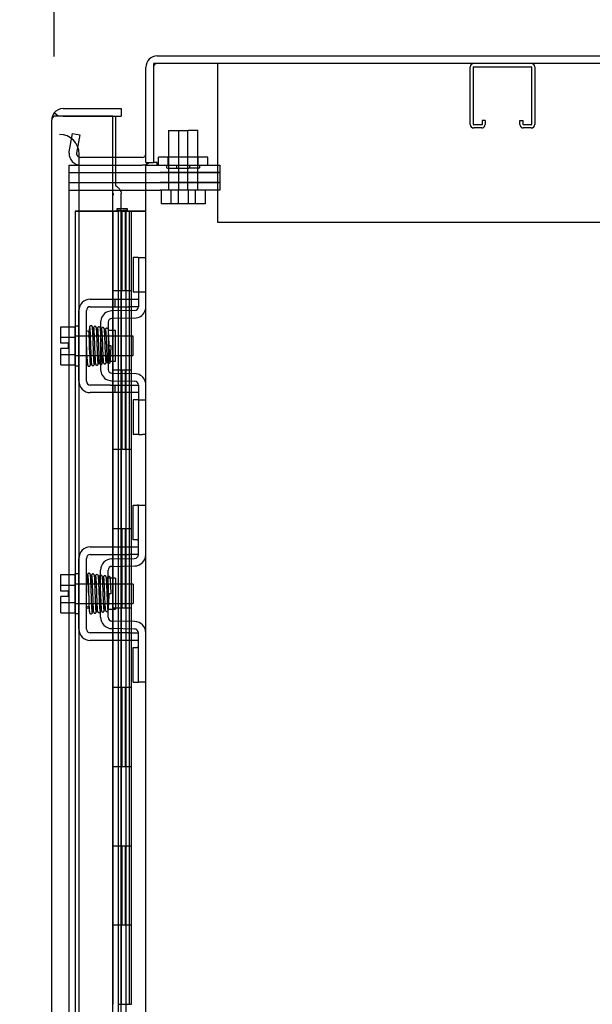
# Model space of a CAD drawing. Header units: inches. Extents: x 1 to 359, y -2 to 239.
# Tile 30 of 51: x 168 to 175, y 139 to 151. Entities that reach past the tile are written whole.
import ezdxf
from ezdxf.enums import TextEntityAlignment as Align
from ezdxf.lldxf.tags import DXFTag

# ---------------------------------------------------------------- set-up
doc = ezdxf.new("R2010")
doc.units = ezdxf.units.IN
doc.header["$MEASUREMENT"] = 0
for name, color, linetype in [('COM50677', 7, 'Continuous'), ('COM51497', 7, 'Continuous'), ('COM51498', 7, 'Continuous'), ('COM55595-1', 7, 'Continuous'), ('COM55597-1', 7, 'Continuous'), ('COM55607-1', 7, 'Continuous'), ('COM70098', 7, 'Continuous'), ('COM70112-1', 7, 'Continuous'), ('COM70217', 7, 'Continuous'), ('COM70220', 7, 'Continuous'), ('COM71181-1', 7, 'Continuous'), ('Default', 7, 'Continuous'), ('GSK86006', 7, 'Continuous'), ('NTS86070', 7, 'Continuous'), ('SCC180005', 7, 'Continuous'), ('SCC19011', 7, 'Continuous'), ('SPR20280', 7, 'Continuous'), ('WAF25367', 7, 'Continuous')]:
    doc.layers.add(name, color=color, linetype=linetype)
doc.styles.add('SEACAD_Times_New_Roman', font='times.ttf')
tags = doc.linetypes.add('HIDDEN2', pattern=[0.1875, 0.125, -0.0625]).pattern_tags.tags
tags[6:7] = [DXFTag(74, 4), DXFTag(75, 0), DXFTag(340, '0'), DXFTag(46, 0.0), DXFTag(50, 0.0), DXFTag(44, 0.0), DXFTag(45, 0.0)]
tags[4:5] = [DXFTag(74, 4), DXFTag(75, 0), DXFTag(340, '0'), DXFTag(46, 0.0), DXFTag(50, 0.0), DXFTag(44, 0.0), DXFTag(45, 0.0)]
doc.dimstyles.new('HAMMOND_(STH_-_300x200)', dxfattribs={"dimtxt": 1.5, "dimasz": 1.875, "dimexe": 0.75, "dimexo": 0.75, "dimgap": 0.375, "dimtad": 0, "dimtih": 1, "dimtoh": 1, "dimzin": 0, "dimdsep": 46, "dimtxsty": 'SEACAD_Times_New_Roman', "dimblk1": '_SE_FILLED', "dimblk2": '_SE_FILLED', "dimsah": 1, "dimcen": 0.75, "dimadec": 0, "dimazin": 0, "dimtfac": 0.8, "dimtofl": 0, "dimtmove": 0, "dimatfit": 3, "dimfxl": 0, "dimtolj": 1, "dimtzin": 0, "dimarcsym": 0})

# ---------------------------------------------------------------- blocks, each defined once
blk = doc.blocks.new('SE2')
at = {"layer": 'COM50677', "color": 7, "linetype": 'HIDDEN2'}
for p, q in [((170.312, 150.413), (170.312, 150.228)), ((170.312, 150.228), (170.312, 148.413)), ((170.312, 148.413), (181.812, 148.413))]:
    blk.add_line(p, q, dxfattribs=at)
at = {"layer": 'COM51497', "color": 7, "linetype": 'HIDDEN2'}
for p, q in [((168.704, 147.442), (168.96, 147.442)), ((168.96, 147.442), (169.02, 147.442)), ((169.02, 147.442), (169.187, 147.442)), ((169.02, 147.347), (169.02, 147.442)), ((169.187, 147.442), (169.312, 147.442)), ((169.312, 147.384), (169.312, 147.347)), ((168.561, 146.407), (168.561, 147.299)), ((168.656, 146.407), (168.656, 147.299)), ((168.704, 147.347), (168.96, 147.347)), ((168.96, 147.347), (169.02, 147.347)), ((169.02, 147.347), (169.187, 147.347)), ((169.312, 147.347), (169.187, 147.347)), ((168.96, 146.359), (168.704, 146.359)), ((168.96, 146.264), (168.704, 146.264)), ((168.96, 146.359), (169.02, 146.359)), ((169.02, 146.264), (168.96, 146.264)), ((169.02, 146.359), (169.187, 146.359)), ((169.02, 146.264), (169.02, 146.359)), ((169.187, 146.264), (169.02, 146.264)), ((169.187, 146.359), (169.312, 146.359)), ((169.312, 146.264), (169.187, 146.264)), ((169.312, 146.359), (169.312, 146.322)), ((168.704, 144.317), (169.187, 144.317)), ((169.187, 144.317), (169.312, 144.317)), ((168.561, 143.282), (168.561, 144.174)), ((168.656, 143.282), (168.656, 144.174)), ((168.704, 144.222), (169.187, 144.222)), ((169.312, 144.222), (169.187, 144.222)), ((169.187, 143.234), (168.704, 143.234)), ((169.187, 143.139), (168.704, 143.139)), ((169.187, 143.234), (169.312, 143.234)), ((169.312, 143.139), (169.187, 143.139))]:
    blk.add_line(p, q, dxfattribs=at)
for centre, radius, start, end in [((168.704, 147.299), 0.143, 90, 180), ((168.704, 147.299), 0.048, 90, 180), ((168.704, 146.407), 0.143, 180, 270), ((168.704, 146.407), 0.048, 180, 270), ((168.704, 144.174), 0.143, 90, 180), ((168.704, 144.174), 0.048, 90, 180), ((168.704, 143.282), 0.143, 180, 270), ((168.704, 143.282), 0.048, 180, 270)]:
    blk.add_arc(centre, radius, start, end, dxfattribs=at)
at = {"layer": 'COM51498', "color": 7, "linetype": 'HIDDEN2'}
for p, q in [((169.315, 147.968), (169.247, 147.968)), ((169.247, 147.968), (169.247, 147.531)), ((169.315, 147.968), (169.315, 147.531)), ((169.315, 147.968), (169.365, 147.968)), ((169.365, 147.968), (169.407, 147.968)), ((169.315, 147.531), (169.247, 147.531)), ((169.312, 147.531), (169.312, 147.384)), ((169.365, 147.531), (169.315, 147.531)), ((169.407, 147.531), (169.365, 147.531)), ((168.975, 147.293), (168.921, 147.281)), ((169.265, 147.298), (168.975, 147.293)), ((168.835, 147.15), (168.835, 146.556)), ((168.93, 147.15), (168.93, 146.556)), ((169.266, 147.203), (168.977, 147.198)), ((169.025, 147.048), (168.93, 147.048)), ((169.025, 146.658), (169.025, 147.048)), ((168.93, 146.658), (169.025, 146.658)), ((168.977, 146.508), (169.266, 146.503)), ((168.921, 146.424), (168.975, 146.413)), ((168.975, 146.413), (169.265, 146.408)), ((169.312, 146.322), (169.312, 146.174)), ((169.315, 146.174), (169.247, 146.174)), ((169.247, 146.174), (169.247, 145.737)), ((169.315, 146.174), (169.315, 145.737)), ((169.315, 146.174), (169.365, 146.174)), ((169.365, 146.174), (169.407, 146.174)), ((169.315, 145.737), (169.247, 145.737)), ((169.315, 145.737), (169.365, 145.737)), ((169.407, 145.737), (169.365, 145.737)), ((169.247, 144.406), (169.247, 144.843)), ((169.247, 144.843), (169.298, 144.843)), ((169.312, 144.843), (169.298, 144.843)), ((169.312, 144.593), (169.312, 144.843)), ((169.312, 144.843), (169.407, 144.843)), ((169.312, 144.221), (169.312, 144.593)), ((169.298, 144.406), (169.247, 144.406)), ((169.298, 144.406), (169.312, 144.406)), ((168.975, 144.168), (169.265, 144.173)), ((168.835, 143.431), (168.835, 144.025)), ((168.93, 143.431), (168.93, 144.025)), ((168.977, 144.073), (169.266, 144.078)), ((169.025, 143.923), (168.93, 143.923)), ((169.025, 143.923), (169.025, 143.533)), ((168.93, 143.533), (169.025, 143.533)), ((169.265, 143.283), (168.975, 143.288)), ((169.266, 143.378), (168.977, 143.383)), ((169.312, 142.862), (169.312, 143.235)), ((169.247, 142.612), (169.247, 143.049)), ((169.247, 143.049), (169.298, 143.049)), ((169.312, 143.049), (169.298, 143.049)), ((169.312, 142.612), (169.312, 142.862)), ((169.247, 142.612), (169.298, 142.612)), ((169.298, 142.612), (169.312, 142.612)), ((169.407, 142.612), (169.312, 142.612))]:
    blk.add_line(p, q, dxfattribs=at)
for centre, radius, start, end in [((168.978, 147.15), 0.143, 113.3335, 180), ((169.264, 147.346), 0.048, 271, 0), ((169.264, 147.346), 0.143, 271, 333.0918), ((169.264, 147.346), 0.143, 333.0918, 0), ((168.978, 147.15), 0.048, 91, 180), ((168.978, 146.556), 0.143, 180, 246.6665), ((168.978, 146.556), 0.048, 180, 269), ((169.264, 146.36), 0.143, 26.9082, 89), ((169.264, 146.36), 0.048, 0, 89), ((169.264, 146.36), 0.143, 0, 26.9082), ((168.978, 144.025), 0.143, 91, 180), ((169.264, 144.221), 0.048, 271, 0), ((169.264, 144.221), 0.143, 271, 0), ((168.978, 144.025), 0.048, 91, 180), ((168.978, 143.431), 0.143, 180, 269), ((168.978, 143.431), 0.048, 180, 269), ((169.264, 143.235), 0.048, 0, 89), ((169.264, 143.235), 0.143, 0, 89)]:
    blk.add_arc(centre, radius, start, end, dxfattribs=at)
at = {"layer": 'COM55595-1', "color": 7, "linetype": 'Continuous'}
for p, q in [((168.363, 149.845), (169.095, 149.845)), ((169.095, 149.845), (169.095, 149.75)), ((168.3, 149.75), (168.249, 149.789)), ((168.363, 149.75), (168.249, 149.75)), ((168.363, 149.75), (168.3, 149.75)), ((168.99, 149.75), (168.363, 149.75)), ((168.363, 149.75), (168.363, 149.75)), ((168.363, 149.75), (169.095, 149.75)), ((168.99, 91.353), (168.99, 149.75)), ((168.99, 149.75), (169.025, 149.75)), ((169.025, 149.75), (169.025, 149.228)), ((168.22, 91.401), (168.22, 149.702)), ((168.22, 149.702), (168.22, 149.702)), ((168.22, 149.702), (168.22, 149.702)), ((168.22, 149.702), (168.22, 149.702))]:
    blk.add_line(p, q, dxfattribs=at)
at = {"layer": 'COM55595-1', "color": 7, "linetype": 'HIDDEN2'}
for p, q in [((169.025, 149.228), (169.025, 148.875)), ((169.095, 128.614), (169.095, 148.777))]:
    blk.add_line(p, q, dxfattribs=at)
at = {"layer": 'COM55595-1', "color": 7, "linetype": 'Continuous'}
for start, end in [(90, 142.4964), (142.4964, 179.8439), (179.9238, 180)]:
    blk.add_arc((168.363, 149.702), 0.143, start, end, dxfattribs=at)
blk.add_open_spline([(168.249, 149.75), (168.24, 149.742), (168.233, 149.734), (168.225, 149.722), (168.223, 149.718), (168.221, 149.71), (168.22, 149.706), (168.22, 149.702)], degree=3, knots=[0, 0, 0, 0, 0.5, 0.5, 0.75, 0.75, 1, 1, 1, 1], dxfattribs=at)
at = {"layer": 'COM55595-1', "color": 7, "linetype": 'HIDDEN2'}
blk.add_open_spline([(169.025, 148.875), (169.039, 148.864), (169.051, 148.854), (169.071, 148.834), (169.079, 148.824), (169.09, 148.803), (169.094, 148.793), (169.095, 148.781), (169.095, 148.779), (169.095, 148.777)], degree=3, knots=[0, 0, 0, 0, 0.25, 0.25, 0.5, 0.5, 0.75, 0.75, 0.7970406, 0.7970406, 0.7970406, 0.7970406], dxfattribs=at)
at = {"layer": 'COM55597-1', "color": 7, "linetype": 'HIDDEN2'}
blk.add_arc((168.776, 148.776), 0.224, 353.8698, 0.203, dxfattribs=at)
at = {"layer": 'COM55607-1', "color": 7, "linetype": 'HIDDEN2'}
for p, q in [((168.514, 148.551), (169.029, 148.551)), ((168.514, 148.551), (168.514, 148.551)), ((168.99, 148.551), (168.514, 148.551)), ((168.514, 148.551), (168.514, 92.551)), ((169.029, 148.551), (169.054, 148.551)), ((169.046, 148.56), (169.046, 148.586)), ((169.046, 148.586), (169.096, 148.586)), ((169.096, 148.56), (169.046, 148.56)), ((169.054, 148.551), (169.054, 148.551)), ((169.109, 148.551), (169.054, 148.551)), ((169.059, 148.56), (169.059, 148.551)), ((169.059, 148.551), (169.059, 92.551)), ((169.096, 148.586), (169.121, 148.586)), ((169.096, 148.56), (169.121, 148.56)), ((169.109, 148.551), (169.15, 148.551)), ((169.109, 147.551), (169.109, 148.551)), ((169.121, 148.586), (169.171, 148.586)), ((169.171, 148.56), (169.121, 148.56)), ((169.15, 148.551), (169.345, 148.551)), ((169.15, 147.551), (169.15, 148.551)), ((169.159, 148.551), (169.159, 148.56)), ((169.159, 92.551), (169.159, 148.551)), ((169.171, 148.586), (169.171, 148.56)), ((169.226, 147.551), (169.226, 148.551)), ((169.345, 148.551), (169.407, 148.551)), ((169.345, 148.551), (169.345, 148.551)), ((169.054, 147.551), (169.109, 147.551)), ((169.098, 147.551), (169.226, 147.551)), ((169.098, 146.551), (169.098, 147.551)), ((169.195, 147.551), (169.226, 147.551)), ((169.221, 147.551), (169.221, 146.551)), ((169.226, 146.551), (169.226, 147.551)), ((169.054, 146.551), (169.109, 146.551)), ((169.098, 146.551), (169.226, 146.551)), ((169.109, 145.551), (169.109, 146.551)), ((169.15, 145.551), (169.15, 146.551)), ((169.195, 146.551), (169.226, 146.551)), ((169.226, 145.551), (169.226, 146.551)), ((169.054, 145.551), (169.109, 145.551)), ((169.098, 145.551), (169.226, 145.551)), ((169.098, 144.551), (169.098, 145.551)), ((169.195, 145.551), (169.226, 145.551)), ((169.221, 145.551), (169.221, 144.551)), ((169.226, 144.551), (169.226, 145.551)), ((169.054, 144.551), (169.109, 144.551)), ((169.098, 144.551), (169.226, 144.551)), ((169.109, 143.551), (169.109, 144.551)), ((169.15, 143.551), (169.15, 144.551)), ((169.195, 144.551), (169.226, 144.551)), ((169.226, 143.551), (169.226, 144.551)), ((169.054, 143.551), (169.109, 143.551)), ((169.098, 143.551), (169.226, 143.551)), ((169.098, 142.551), (169.098, 143.551)), ((169.195, 143.551), (169.226, 143.551)), ((169.221, 143.551), (169.221, 142.551)), ((169.226, 142.551), (169.226, 143.551)), ((169.054, 142.551), (169.109, 142.551)), ((169.098, 142.551), (169.226, 142.551)), ((169.109, 141.551), (169.109, 142.551)), ((169.15, 141.551), (169.15, 142.551)), ((169.195, 142.551), (169.226, 142.551)), ((169.226, 141.551), (169.226, 142.551)), ((169.054, 141.551), (169.109, 141.551)), ((169.098, 141.551), (169.226, 141.551)), ((169.098, 140.551), (169.098, 141.551)), ((169.195, 141.551), (169.226, 141.551)), ((169.221, 141.551), (169.221, 140.551)), ((169.226, 140.551), (169.226, 141.551)), ((169.054, 140.551), (169.109, 140.551)), ((169.098, 140.551), (169.226, 140.551)), ((169.109, 139.551), (169.109, 140.551)), ((169.15, 139.551), (169.15, 140.551)), ((169.195, 140.551), (169.226, 140.551)), ((169.226, 139.551), (169.226, 140.551)), ((169.054, 139.551), (169.109, 139.551)), ((169.098, 139.551), (169.226, 139.551)), ((169.098, 138.551), (169.098, 139.551)), ((169.195, 139.551), (169.226, 139.551)), ((169.221, 139.551), (169.221, 138.551)), ((169.226, 138.551), (169.226, 139.551)), ((169.054, 138.551), (169.109, 138.551)), ((169.098, 138.551), (169.226, 138.551))]:
    blk.add_line(p, q, dxfattribs=at)
at = {"layer": 'COM55607-1', "color": 7, "linetype": 'Continuous'}
for p, q in [((168.992, 148.551), (168.99, 148.551)), ((169.195, 148.551), (168.992, 148.551)), ((168.992, 148.551), (168.992, 147.551)), ((169.407, 148.551), (169.195, 148.551)), ((169.195, 148.551), (169.195, 147.551)), ((168.992, 147.551), (169.195, 147.551)), ((168.992, 147.551), (169.195, 147.551)), ((168.992, 147.551), (168.992, 146.551)), ((169.195, 147.551), (169.195, 146.551)), ((168.992, 146.551), (168.992, 145.551)), ((168.992, 146.551), (169.195, 146.551)), ((168.992, 146.551), (169.195, 146.551)), ((169.195, 146.551), (169.195, 145.551)), ((168.992, 145.551), (169.195, 145.551)), ((168.992, 145.551), (169.195, 145.551)), ((168.992, 145.551), (168.992, 144.551)), ((169.195, 145.551), (169.195, 144.551)), ((168.992, 144.551), (168.992, 143.551)), ((168.992, 144.551), (169.195, 144.551)), ((168.992, 144.551), (169.195, 144.551)), ((169.195, 144.551), (169.195, 143.551)), ((168.992, 143.551), (169.195, 143.551)), ((168.992, 143.551), (169.195, 143.551)), ((168.992, 143.551), (168.992, 142.551)), ((169.195, 143.551), (169.195, 142.551)), ((168.992, 142.551), (168.992, 141.551)), ((168.992, 142.551), (169.195, 142.551)), ((168.992, 142.551), (169.195, 142.551)), ((169.195, 142.551), (169.195, 141.551)), ((168.992, 141.551), (169.195, 141.551)), ((168.992, 141.551), (169.195, 141.551)), ((168.992, 141.551), (168.992, 140.551)), ((169.195, 141.551), (169.195, 140.551)), ((168.992, 140.551), (168.992, 139.551)), ((168.992, 140.551), (169.195, 140.551)), ((168.992, 140.551), (169.195, 140.551)), ((169.195, 140.551), (169.195, 139.551)), ((168.992, 139.551), (169.195, 139.551)), ((168.992, 139.551), (169.195, 139.551)), ((168.992, 139.551), (168.992, 138.551)), ((169.195, 139.551), (169.195, 138.551))]:
    blk.add_line(p, q, dxfattribs=at)
at = {"layer": 'COM70098', "color": 7, "linetype": 'HIDDEN2'}
for p, q in [((169.55, 149.133), (169.589, 149.133)), ((169.589, 149.133), (170.339, 149.133)), ((170.339, 149.133), (170.339, 149.038)), ((168.44, 149.038), (169.589, 149.038)), ((170.339, 149.038), (169.589, 149.038)), ((168.44, 148.913), (169.589, 148.913)), ((169.589, 148.913), (170.339, 148.913)), ((170.339, 148.913), (170.339, 148.818)), ((168.44, 148.818), (169.589, 148.818)), ((170.339, 148.818), (169.589, 148.818))]:
    blk.add_line(p, q, dxfattribs=at)
at = {"layer": 'COM70112-1', "color": 7, "linetype": 'Continuous'}
for p, q in [((169.55, 150.508), (182, 150.508)), ((169.407, 149.163), (169.407, 150.365)), ((169.359, 149.228), (168.99, 149.228)), ((169.407, 149.163), (169.502, 149.163))]:
    blk.add_line(p, q, dxfattribs=at)
at = {"layer": 'COM70112-1', "color": 7, "linetype": 'HIDDEN2'}
for p, q in [((168.44, 149.301), (168.48, 149.53)), ((168.48, 149.53), (168.574, 149.513)), ((168.574, 149.513), (168.533, 149.284)), ((168.438, 149.283), (168.44, 149.301)), ((168.533, 149.284), (168.533, 149.266)), ((168.99, 149.228), (168.581, 149.228))]:
    blk.add_line(p, q, dxfattribs=at)
at = {"layer": 'COM70112-1', "color": 7, "linetype": 'Continuous'}
for centre, radius, start, end in [((169.55, 150.365), 0.143, 90, 180), ((169.359, 149.276), 0.048, 270, 0), ((169.359, 149.276), 0.143, 270, 307.7949)]:
    blk.add_arc(centre, radius, start, end, dxfattribs=at)
at = {"layer": 'COM70112-1', "color": 7, "linetype": 'HIDDEN2'}
for centre, radius, start, end in [((169.55, 150.365), 0.048, 90, 180), ((168.581, 149.276), 0.143, 177.0342, 270), ((168.581, 149.276), 0.048, 191.3973, 270)]:
    blk.add_arc(centre, radius, start, end, dxfattribs=at)
at = {"layer": 'COM70217', "color": 7, "linetype": 'HIDDEN2'}
for p, q in [((173.502, 149.643), (173.502, 150.37)), ((173.542, 149.643), (173.542, 150.37)), ((173.545, 150.373), (174.272, 150.373)), ((174.275, 150.37), (174.275, 149.643)), ((174.315, 150.37), (174.315, 149.643)), ((173.647, 149.64), (173.545, 149.64)), ((173.647, 149.6), (173.545, 149.6)), ((173.65, 149.694), (173.65, 149.643)), ((173.69, 149.694), (173.65, 149.694)), ((173.69, 149.694), (173.69, 149.643)), ((174.127, 149.643), (174.127, 149.694)), ((174.127, 149.694), (174.167, 149.694)), ((174.167, 149.643), (174.167, 149.694)), ((174.272, 149.64), (174.17, 149.64)), ((174.272, 149.6), (174.17, 149.6))]:
    blk.add_line(p, q, dxfattribs=at)
for centre, radius, start, end in [((173.545, 150.37), 0.043, 90, 180), ((173.545, 150.37), 0.003, 90, 180), ((174.272, 150.37), 0.043, 0, 90), ((174.272, 150.37), 0.003, 0, 90), ((173.545, 149.643), 0.043, 180, 270), ((173.545, 149.643), 0.003, 180, 270), ((173.647, 149.643), 0.003, 270, 0), ((173.647, 149.643), 0.043, 270, 0), ((174.17, 149.643), 0.043, 180, 270), ((174.17, 149.643), 0.003, 180, 270), ((174.272, 149.643), 0.003, 270, 0), ((174.272, 149.643), 0.043, 270, 0)]:
    blk.add_arc(centre, radius, start, end, dxfattribs=at)
at = {"layer": 'COM70220', "color": 7, "linetype": 'HIDDEN2'}
for p, q in [((168.565, 149.019), (168.565, 149.269)), ((168.565, 91.872), (168.565, 149.019))]:
    blk.add_line(p, q, dxfattribs=at)
blk.add_arc((168.315, 149.269), 0.25, 0, 90, dxfattribs=at)
at = {"layer": 'COM71181-1', "color": 7, "linetype": 'Continuous'}
for p, q in [((181.952, 150.413), (169.502, 150.413)), ((169.502, 150.413), (169.502, 149.163)), ((168.99, 149.133), (169.359, 149.133)), ((169.407, 149.133), (169.359, 149.133)), ((169.407, 149.133), (169.55, 149.133)), ((169.407, 91.758), (169.407, 149.133)), ((169.55, 149.163), (169.502, 149.163)), ((169.55, 149.133), (169.55, 149.163))]:
    blk.add_line(p, q, dxfattribs=at)
at = {"layer": 'COM71181-1', "color": 7, "linetype": 'HIDDEN2'}
for p, q in [((168.44, 149.133), (168.99, 149.133)), ((168.44, 91.758), (168.44, 149.133))]:
    blk.add_line(p, q, dxfattribs=at)
at = {"layer": 'GSK86006', "color": 7, "linetype": 'HIDDEN2'}
for p, q in [((168.44, 149.038), (169.589, 149.038)), ((169.589, 149.038), (170.339, 149.038)), ((170.339, 149.038), (170.339, 148.913)), ((168.44, 148.913), (169.589, 148.913)), ((170.339, 148.913), (169.589, 148.913))]:
    blk.add_line(p, q, dxfattribs=at)
at = {"layer": 'NTS86070', "color": 7, "linetype": 'HIDDEN2'}
for p, q in [((170.065, 149.233), (169.565, 149.233)), ((169.565, 149.133), (169.565, 149.233)), ((169.69, 149.133), (169.69, 149.233)), ((170.065, 149.133), (170.065, 149.233)), ((170.19, 149.233), (170.065, 149.233)), ((170.19, 149.133), (170.19, 149.233)), ((169.668, 149.133), (169.668, 149.103)), ((169.793, 149.133), (169.793, 149.103)), ((169.961, 149.103), (169.961, 149.133)), ((170.086, 149.103), (170.086, 149.133)), ((169.678, 149.093), (169.951, 149.093)), ((170.076, 149.093), (169.951, 149.093))]:
    blk.add_line(p, q, dxfattribs=at)
for centre, start, end in [((169.678, 149.103), 180, 270), ((169.803, 149.103), 180, 270), ((169.951, 149.103), 270, 0), ((170.076, 149.103), 270, 0)]:
    blk.add_arc(centre, 0.01, start, end, dxfattribs=at)
at = {"layer": 'SCC180005', "color": 7, "linetype": 'HIDDEN2'}
for p, q in [((169.692, 149.568), (169.938, 149.568)), ((169.692, 149.568), (169.692, 148.818)), ((169.817, 149.568), (169.817, 148.818)), ((169.938, 148.818), (169.938, 149.568)), ((170.063, 149.568), (169.94, 149.568)), ((170.063, 148.818), (170.063, 149.568)), ((169.599, 148.818), (169.599, 148.644)), ((169.724, 148.818), (169.724, 148.644)), ((169.815, 148.818), (169.815, 148.644)), ((169.94, 148.818), (169.94, 148.644)), ((170.031, 148.818), (170.031, 148.644)), ((170.156, 148.818), (170.156, 148.644)), ((169.815, 148.644), (169.599, 148.644)), ((170.031, 148.644), (169.815, 148.644)), ((170.156, 148.644), (170.031, 148.644))]:
    blk.add_line(p, q, dxfattribs=at)
at = {"layer": 'SCC19011', "color": 7, "linetype": 'HIDDEN2'}
for p, q in [((168.335, 147.094), (168.516, 147.094)), ((168.335, 146.962), (168.335, 147.094)), ((168.335, 146.962), (168.516, 146.962)), ((168.335, 146.887), (168.335, 146.962)), ((168.43, 146.887), (168.335, 146.887)), ((168.43, 146.819), (168.43, 146.887)), ((169.248, 146.975), (168.516, 146.975)), ((169.248, 146.731), (169.248, 146.975)), ((168.335, 146.744), (168.335, 146.819)), ((168.43, 146.819), (168.335, 146.819)), ((168.335, 146.744), (168.516, 146.744)), ((168.335, 146.612), (168.335, 146.744)), ((168.516, 146.731), (169.248, 146.731)), ((168.335, 146.612), (168.516, 146.612)), ((168.335, 143.969), (168.516, 143.969)), ((168.335, 143.837), (168.335, 143.969)), ((168.335, 143.837), (168.516, 143.837)), ((168.335, 143.762), (168.335, 143.837)), ((168.43, 143.762), (168.335, 143.762)), ((168.43, 143.694), (168.43, 143.762)), ((169.248, 143.85), (168.516, 143.85)), ((169.248, 143.85), (169.248, 143.606)), ((168.335, 143.619), (168.335, 143.694)), ((168.43, 143.694), (168.335, 143.694)), ((168.335, 143.619), (168.516, 143.619)), ((168.335, 143.487), (168.335, 143.619)), ((168.516, 143.606), (169.248, 143.606)), ((168.335, 143.487), (168.516, 143.487))]:
    blk.add_line(p, q, dxfattribs=at)
at = {"layer": 'SPR20280', "color": 7, "linetype": 'HIDDEN2'}
for p, q in [((168.969, 146.853), (168.944, 146.853)), ((168.969, 143.728), (168.934, 143.728))]:
    blk.add_line(p, q, dxfattribs=at)
for centre, radius, start, end in [((173.606, 147.03), 4.954, 180.0627, 184.8324), ((173.579, 147.029), 4.891, 180.0417, 184.8553), ((173.606, 143.55), 4.954, 175.1676, 179.9373), ((168.789, 143.952), 0.0181, 0.2962, 180.6354), ((173.579, 143.551), 4.891, 179.5941, 179.9583)]:
    blk.add_arc(centre, radius, start, end, dxfattribs=at)
for start_param, end_param in [(3.144278, 6.283185), (0, 0.029803)]:
    blk.add_ellipse((168.67, 147.025), major_axis=(-0.0175, 0), ratio=0.707107, start_param=start_param, end_param=end_param, dxfattribs=at)
blk.add_ellipse((168.67, 143.555), major_axis=(-0.0175, 0), ratio=0.707107, dxfattribs=at)
for points, knots in [([(168.694, 147.08), (168.694, 147.08), (168.693, 147.071), (168.691, 147.045), (168.69, 147.01), (168.689, 146.995)], [0.1002588, 0.1002588, 0.1002588, 0.1002588, 0.1067733, 0.2186198, 0.288347, 0.288347, 0.288347, 0.288347]), ([(168.732, 147.089), (168.732, 147.092), (168.731, 147.097), (168.725, 147.104), (168.718, 147.107), (168.711, 147.107), (168.704, 147.105), (168.699, 147.1), (168.697, 147.095), (168.696, 147.091), (168.696, 147.089)], [0, 0, 0, 0, 0.156089, 0.311601, 0.454811, 0.580816, 0.702069, 0.815536, 0.915769, 1, 1, 1, 1]), ([(168.697, 147.088), (168.698, 147.085), (168.699, 147.077), (168.702, 147.028), (168.705, 146.953), (168.708, 146.875), (168.71, 146.809), (168.712, 146.761), (168.714, 146.715), (168.716, 146.675), (168.718, 146.643), (168.72, 146.622), (168.721, 146.615), (168.722, 146.615), (168.722, 146.615)], [0, 0, 0, 0, 0.1061362, 0.2174647, 0.333926, 0.4557017, 0.5188968, 0.5834438, 0.6493904, 0.7166983, 0.7853922, 0.8555186, 0.9270505, 0.9466489, 0.9466489, 0.9466489, 0.9466489]), ([(168.755, 146.626), (168.755, 146.625), (168.754, 146.626), (168.752, 146.65), (168.749, 146.698), (168.747, 146.75), (168.746, 146.795), (168.744, 146.844), (168.742, 146.894), (168.741, 146.944), (168.739, 146.991), (168.737, 147.031), (168.735, 147.063), (168.733, 147.086), (168.732, 147.089), (168.731, 147.091)], [0.0603561, 0.0603561, 0.0603561, 0.0603561, 0.1038936, 0.2137208, 0.3293588, 0.3897246, 0.4515679, 0.5148967, 0.5797272, 0.6460597, 0.7138612, 0.7831568, 0.8539667, 0.9262377, 1, 1, 1, 1]), ([(168.745, 147.079), (168.744, 147.072), (168.742, 147.057), (168.74, 147.018), (168.739, 146.994), (168.739, 146.991)], [0, 0, 0, 0, 0.1246717, 0.2494602, 0.2700157, 0.2700157, 0.2700157, 0.2700157]), ([(168.781, 147.081), (168.781, 147.082), (168.781, 147.084), (168.78, 147.087), (168.779, 147.089), (168.778, 147.092), (168.775, 147.095), (168.773, 147.097), (168.77, 147.098), (168.765, 147.099), (168.759, 147.098), (168.752, 147.094), (168.746, 147.086), (168.745, 147.079), (168.744, 147.075)], [0, 0, 0, 0, 0.042091, 0.081647, 0.120191, 0.15929, 0.200316, 0.244307, 0.29197, 0.343782, 0.463061, 0.615509, 0.797242, 1, 1, 1, 1]), ([(168.747, 147.077), (168.747, 147.077), (168.749, 147.076), (168.751, 147.05), (168.753, 147.001), (168.755, 146.95), (168.757, 146.906), (168.759, 146.859), (168.76, 146.81), (168.762, 146.762), (168.764, 146.718), (168.766, 146.68), (168.768, 146.65), (168.769, 146.63), (168.771, 146.627), (168.771, 146.626)], [0.053432, 0.053432, 0.053432, 0.053432, 0.1058673, 0.2171381, 0.3338118, 0.3944484, 0.4564245, 0.5197508, 0.5844221, 0.6504012, 0.7176964, 0.7863335, 0.8562538, 0.9274659, 1, 1, 1, 1]), ([(168.806, 146.629), (168.805, 146.632), (168.803, 146.638), (168.8, 146.683), (168.798, 146.741), (168.796, 146.798), (168.794, 146.844), (168.792, 146.892), (168.791, 146.939), (168.789, 146.984), (168.787, 147.024), (168.785, 147.056), (168.783, 147.077), (168.782, 147.086), (168.781, 147.086), (168.781, 147.086)], [0, 0, 0, 0, 0.1045038, 0.2144634, 0.330083, 0.3903051, 0.451994, 0.5151688, 0.5798125, 0.6459641, 0.7136653, 0.7828829, 0.8536605, 0.9260423, 0.9527188, 0.9527188, 0.9527188, 0.9527188]), ([(168.795, 147.073), (168.794, 147.069), (168.792, 147.046), (168.79, 147.007), (168.789, 146.984)], [0.1071892, 0.1071892, 0.1071892, 0.1071892, 0.2193565, 0.3334396, 0.3334396, 0.3334396, 0.3334396]), ([(168.833, 147.068), (168.833, 147.073), (168.832, 147.08), (168.825, 147.088), (168.819, 147.091), (168.814, 147.091), (168.811, 147.091), (168.807, 147.09), (168.804, 147.088), (168.801, 147.085), (168.798, 147.082), (168.797, 147.078), (168.797, 147.075), (168.797, 147.074)], [0, 0, 0, 0, 0.314139, 0.451364, 0.572135, 0.625408, 0.67627, 0.728029, 0.781154, 0.835554, 0.89067, 0.945715, 1, 1, 1, 1]), ([(168.798, 147.07), (168.799, 147.064), (168.8, 147.054), (168.802, 147.017), (168.804, 146.971), (168.806, 146.92), (168.808, 146.87), (168.81, 146.81), (168.813, 146.747), (168.815, 146.692), (168.818, 146.656), (168.82, 146.637), (168.822, 146.629), (168.826, 146.622), (168.833, 146.619), (168.84, 146.617), (168.846, 146.619), (168.853, 146.624), (168.856, 146.629), (168.859, 146.641), (168.861, 146.668), (168.863, 146.702), (168.864, 146.721), (168.864, 146.728)], [0, 0, 0, 0, 0.0498062, 0.0966276, 0.140488, 0.1813946, 0.2193247, 0.2542949, 0.3151029, 0.3652644, 0.4095039, 0.4485899, 0.4658122, 0.4799438, 0.4861373, 0.4916742, 0.500166, 0.5061157, 0.5157515, 0.5507685, 0.6061814, 0.6406611, 0.6597863, 0.6597863, 0.6597863, 0.6597863]), ([(168.853, 146.646), (168.853, 146.647), (168.853, 146.653), (168.851, 146.675), (168.849, 146.709), (168.848, 146.748), (168.846, 146.799), (168.844, 146.86), (168.841, 146.927), (168.839, 146.992), (168.836, 147.049), (168.834, 147.064), (168.833, 147.072)], [0.5362763, 0.5362763, 0.5362763, 0.5362763, 0.5625298, 0.6122564, 0.6441552, 0.6807294, 0.7220204, 0.7680595, 0.8188387, 0.874429, 0.9347864, 1, 1, 1, 1]), ([(168.846, 147.068), (168.845, 147.065), (168.844, 147.059), (168.841, 147.029), (168.84, 147), (168.839, 146.983), (168.839, 146.981)], [0, 0, 0, 0, 0.0492216, 0.0955582, 0.1390455, 0.1445963, 0.1445963, 0.1445963, 0.1445963]), ([(168.882, 147.066), (168.882, 147.068), (168.881, 147.07), (168.88, 147.074), (168.877, 147.078), (168.873, 147.082), (168.867, 147.084), (168.86, 147.084), (168.854, 147.081), (168.849, 147.076), (168.846, 147.07), (168.846, 147.067), (168.845, 147.065)], [0, 0, 0, 0, 0.063176, 0.129473, 0.197366, 0.265212, 0.394679, 0.515177, 0.639946, 0.76535, 0.886036, 1, 1, 1, 1]), ([(168.846, 147.063), (168.847, 147.062), (168.849, 147.058), (168.852, 147.021), (168.855, 146.957), (168.858, 146.888), (168.86, 146.829), (168.861, 146.785), (168.863, 146.743), (168.865, 146.705), (168.867, 146.674), (168.869, 146.651), (168.87, 146.641), (168.871, 146.64), (168.872, 146.64)], [0.0138524, 0.0138524, 0.0138524, 0.0138524, 0.1062824, 0.2178177, 0.3344917, 0.4564531, 0.5197117, 0.5842959, 0.6502411, 0.7175013, 0.7860951, 0.8560626, 0.9273599, 0.9665702, 0.9665702, 0.9665702, 0.9665702]), ([(168.906, 146.647), (168.905, 146.647), (168.904, 146.649), (168.901, 146.678), (168.899, 146.725), (168.897, 146.775), (168.895, 146.816), (168.894, 146.86), (168.892, 146.906), (168.89, 146.949), (168.888, 146.99), (168.887, 147.024), (168.885, 147.05), (168.883, 147.066), (168.882, 147.068), (168.881, 147.068)], [0.0386163, 0.0386163, 0.0386163, 0.0386163, 0.1041999, 0.2141673, 0.3298094, 0.3901346, 0.4519229, 0.5151799, 0.5799285, 0.646185, 0.7139159, 0.7831552, 0.853933, 0.9262015, 0.98991, 0.98991, 0.98991, 0.98991]), ([(168.956, 146.653), (168.955, 146.657), (168.953, 146.663), (168.951, 146.694), (168.949, 146.734), (168.947, 146.78), (168.945, 146.826), (168.943, 146.882), (168.94, 146.943), (168.938, 146.996), (168.935, 147.033), (168.934, 147.053), (168.93, 147.071), (168.914, 147.077), (168.905, 147.074), (168.9, 147.069), (168.896, 147.063), (168.894, 147.051), (168.892, 147.027), (168.89, 146.997), (168.889, 146.981), (168.889, 146.975)], [0, 0, 0, 0, 0.0490514, 0.0952673, 0.1386509, 0.1791504, 0.2167305, 0.2513805, 0.3114904, 0.3611945, 0.4050506, 0.4434983, 0.4785021, 0.4956238, 0.5070082, 0.5143821, 0.5252034, 0.5593817, 0.6109134, 0.643602, 0.6601314, 0.6601314, 0.6601314, 0.6601314]), ([(168.9, 147.048), (168.899, 147.047), (168.9, 147.042), (168.902, 147.02), (168.903, 146.986), (168.905, 146.947), (168.907, 146.897), (168.909, 146.839), (168.912, 146.775), (168.915, 146.715), (168.918, 146.666), (168.92, 146.655), (168.921, 146.65)], [0.5328988, 0.5328988, 0.5328988, 0.5328988, 0.5569074, 0.6092128, 0.6423045, 0.6799166, 0.7220481, 0.7687139, 0.8198491, 0.8754774, 0.935522, 1, 1, 1, 1]), ([(168.957, 146.65), (168.958, 146.652), (168.959, 146.659), (168.961, 146.677), (168.962, 146.703), (168.964, 146.734), (168.966, 146.771), (168.967, 146.812), (168.968, 146.838), (168.969, 146.853)], [0.1262894, 0.1262894, 0.1262894, 0.1262894, 0.2522008, 0.3777822, 0.5029693, 0.6277666, 0.7522043, 0.8763068, 1, 1, 1, 1]), ([(168.67, 146.617), (168.67, 146.614), (168.671, 146.609), (168.674, 146.602), (168.68, 146.597), (168.686, 146.595), (168.691, 146.595), (168.694, 146.595), (168.697, 146.597), (168.7, 146.599), (168.703, 146.602), (168.705, 146.605), (168.706, 146.609), (168.706, 146.611), (168.706, 146.612)], [0, 0, 0, 0, 0.174153, 0.333945, 0.47646, 0.59716, 0.649734, 0.701139, 0.752042, 0.802639, 0.852867, 0.902545, 0.951555, 1, 1, 1, 1]), ([(168.708, 146.615), (168.709, 146.621), (168.711, 146.646), (168.713, 146.69), (168.714, 146.715)], [0.1085336, 0.1085336, 0.1085336, 0.1085336, 0.2217151, 0.3383123, 0.3383123, 0.3383123, 0.3383123]), ([(168.722, 146.621), (168.722, 146.62), (168.722, 146.618), (168.723, 146.615), (168.724, 146.612), (168.725, 146.61), (168.727, 146.607), (168.73, 146.605), (168.733, 146.604), (168.738, 146.603), (168.744, 146.604), (168.751, 146.608), (168.757, 146.617), (168.758, 146.624), (168.758, 146.628)], [0, 0, 0, 0, 0.045056, 0.086229, 0.124988, 0.163044, 0.202115, 0.243689, 0.288908, 0.338607, 0.455438, 0.607761, 0.792001, 1, 1, 1, 1]), ([(168.758, 146.623), (168.759, 146.632), (168.761, 146.648), (168.763, 146.688), (168.764, 146.713), (168.764, 146.717)], [0, 0, 0, 0, 0.1263356, 0.2522274, 0.2747382, 0.2747382, 0.2747382, 0.2747382]), ([(168.771, 146.628), (168.771, 146.625), (168.772, 146.621), (168.775, 146.616), (168.779, 146.613), (168.785, 146.61), (168.792, 146.61), (168.799, 146.612), (168.803, 146.617), (168.806, 146.623), (168.807, 146.626), (168.807, 146.628)], [0, 0, 0, 0, 0.147667, 0.223434, 0.298136, 0.43794, 0.563031, 0.685887, 0.803032, 0.90871, 1, 1, 1, 1]), ([(168.806, 146.626), (168.807, 146.628), (168.809, 146.634), (168.812, 146.673), (168.813, 146.708), (168.814, 146.722)], [0, 0, 0, 0, 0.1086563, 0.2221233, 0.29424, 0.29424, 0.29424, 0.29424]), ([(168.872, 146.643), (168.872, 146.642), (168.872, 146.641), (168.872, 146.638), (168.873, 146.635), (168.875, 146.633), (168.877, 146.63), (168.881, 146.627), (168.886, 146.626), (168.893, 146.626), (168.901, 146.63), (168.907, 146.638), (168.907, 146.644), (168.908, 146.647)], [0, 0, 0, 0, 0.035882, 0.073188, 0.112909, 0.155738, 0.202044, 0.251913, 0.361271, 0.485727, 0.637722, 0.812554, 1, 1, 1, 1]), ([(168.907, 146.643), (168.908, 146.648), (168.91, 146.657), (168.912, 146.689), (168.913, 146.717), (168.914, 146.732)], [0, 0, 0, 0, 0.0498287, 0.096661, 0.1398853, 0.1398853, 0.1398853, 0.1398853]), ([(168.92, 146.654), (168.92, 146.65), (168.921, 146.645), (168.927, 146.637), (168.935, 146.634), (168.942, 146.633), (168.948, 146.636), (168.953, 146.64), (168.956, 146.645), (168.956, 146.649), (168.956, 146.651)], [0, 0, 0, 0, 0.171749, 0.337669, 0.486578, 0.613302, 0.730062, 0.835396, 0.925606, 1, 1, 1, 1]), ([(168.706, 143.97), (168.706, 143.97), (168.706, 143.971), (168.705, 143.974), (168.704, 143.976), (168.703, 143.979), (168.701, 143.981), (168.698, 143.983), (168.695, 143.985), (168.69, 143.986), (168.684, 143.985), (168.677, 143.981), (168.671, 143.973), (168.67, 143.967), (168.67, 143.964)], [0.0247586, 0.0247586, 0.0247586, 0.0247586, 0.0394799, 0.0780267, 0.1170502, 0.1577954, 0.2011902, 0.2478129, 0.2979655, 0.3517973, 0.4729948, 0.6248981, 0.8034762, 1, 1, 1, 1]), ([(168.672, 143.964), (168.672, 143.965), (168.674, 143.962), (168.676, 143.932), (168.679, 143.877), (168.681, 143.822), (168.682, 143.775), (168.684, 143.725), (168.686, 143.674), (168.687, 143.625), (168.689, 143.579), (168.691, 143.54), (168.693, 143.51), (168.695, 143.492), (168.696, 143.49), (168.697, 143.489)], [0.041658, 0.041658, 0.041658, 0.041658, 0.1062331, 0.2177365, 0.3345116, 0.3951575, 0.4571173, 0.5204025, 0.5850154, 0.650919, 0.7181243, 0.7866617, 0.856475, 0.927577, 0.9945625, 0.9945625, 0.9945625, 0.9945625]), ([(168.731, 143.493), (168.73, 143.495), (168.729, 143.5), (168.726, 143.543), (168.723, 143.603), (168.721, 143.661), (168.719, 143.71), (168.718, 143.76), (168.716, 143.81), (168.714, 143.858), (168.713, 143.9), (168.711, 143.936), (168.709, 143.96), (168.707, 143.971), (168.706, 143.971), (168.706, 143.971)], [0.0084013, 0.0084013, 0.0084013, 0.0084013, 0.1047673, 0.2149815, 0.3308118, 0.3911182, 0.4528716, 0.5160814, 0.5807303, 0.6468516, 0.7144807, 0.783578, 0.8541849, 0.926338, 0.9626406, 0.9626406, 0.9626406, 0.9626406]), ([(168.721, 143.963), (168.72, 143.958), (168.717, 143.936), (168.715, 143.894), (168.714, 143.868), (168.714, 143.866)], [0.1075026, 0.1075026, 0.1075026, 0.1075026, 0.219859, 0.336958, 0.3455788, 0.3455788, 0.3455788, 0.3455788]), ([(168.758, 143.953), (168.758, 143.958), (168.757, 143.965), (168.75, 143.974), (168.744, 143.977), (168.74, 143.978), (168.736, 143.977), (168.732, 143.976), (168.729, 143.975), (168.726, 143.972), (168.724, 143.968), (168.722, 143.964), (168.722, 143.961), (168.722, 143.96)], [0, 0, 0, 0, 0.337377, 0.476585, 0.593946, 0.643993, 0.690857, 0.738213, 0.787078, 0.837877, 0.890521, 0.944659, 1, 1, 1, 1]), ([(168.723, 143.955), (168.724, 143.947), (168.726, 143.932), (168.728, 143.877), (168.731, 143.806), (168.734, 143.726), (168.737, 143.647), (168.739, 143.577), (168.742, 143.523), (168.744, 143.509), (168.745, 143.501)], [0, 0, 0, 0, 0.125356, 0.250547, 0.375714, 0.500726, 0.625702, 0.75054, 0.875328, 1, 1, 1, 1]), ([(168.78, 143.503), (168.779, 143.511), (168.777, 143.525), (168.774, 143.578), (168.772, 143.647), (168.769, 143.726), (168.766, 143.807), (168.763, 143.877), (168.761, 143.933), (168.759, 143.949), (168.758, 143.957)], [0, 0, 0, 0, 0.123677, 0.247763, 0.372182, 0.497025, 0.622181, 0.747773, 0.873664, 1, 1, 1, 1]), ([(168.771, 143.955), (168.77, 143.952), (168.768, 143.945), (168.766, 143.907), (168.764, 143.875), (168.764, 143.863)], [0, 0, 0, 0, 0.1069729, 0.2190176, 0.2772299, 0.2772299, 0.2772299, 0.2772299]), ([(168.771, 143.951), (168.772, 143.949), (168.774, 143.944), (168.777, 143.9), (168.78, 143.831), (168.783, 143.757), (168.785, 143.695), (168.787, 143.648), (168.789, 143.604), (168.79, 143.565), (168.792, 143.534), (168.794, 143.512), (168.796, 143.503), (168.797, 143.503), (168.797, 143.503)], [0.0031575, 0.0031575, 0.0031575, 0.0031575, 0.106276, 0.2177664, 0.3343795, 0.4562757, 0.5195077, 0.5840716, 0.6500082, 0.7172741, 0.7858907, 0.8559002, 0.9272657, 0.9562295, 0.9562295, 0.9562295, 0.9562295]), ([(168.831, 143.511), (168.83, 143.511), (168.829, 143.513), (168.827, 143.539), (168.824, 143.587), (168.822, 143.638), (168.821, 143.681), (168.819, 143.728), (168.817, 143.775), (168.815, 143.822), (168.814, 143.866), (168.812, 143.903), (168.81, 143.932), (168.808, 143.951), (168.807, 143.954), (168.806, 143.955)], [0.0493682, 0.0493682, 0.0493682, 0.0493682, 0.1041505, 0.2141198, 0.3297994, 0.3901531, 0.4519694, 0.5152557, 0.5800319, 0.6463064, 0.7140466, 0.7832821, 0.8540388, 0.9262663, 0.9997798, 0.9997798, 0.9997798, 0.9997798]), ([(168.881, 143.516), (168.88, 143.519), (168.879, 143.524), (168.876, 143.555), (168.874, 143.596), (168.872, 143.643), (168.87, 143.691), (168.868, 143.751), (168.866, 143.815), (168.863, 143.873), (168.861, 143.913), (168.859, 143.937), (168.855, 143.956), (168.84, 143.964), (168.828, 143.96), (168.821, 143.95), (168.82, 143.939), (168.817, 143.913), (168.815, 143.883), (168.814, 143.865), (168.814, 143.857)], [0, 0, 0, 0, 0.0490679, 0.095301, 0.1387049, 0.1792256, 0.2168316, 0.2515124, 0.3116979, 0.3614591, 0.4053465, 0.4437863, 0.4807605, 0.5002516, 0.5126381, 0.5301382, 0.5631975, 0.6133029, 0.6453829, 0.6655854, 0.6655854, 0.6655854, 0.6655854]), ([(168.824, 143.935), (168.824, 143.934), (168.825, 143.928), (168.827, 143.904), (168.829, 143.866), (168.83, 143.823), (168.832, 143.769), (168.835, 143.706), (168.837, 143.639), (168.84, 143.576), (168.843, 143.526), (168.845, 143.517), (168.846, 143.513)], [0.5252176, 0.5252176, 0.5252176, 0.5252176, 0.5500519, 0.604828, 0.6390024, 0.6775462, 0.720453, 0.7677407, 0.8193455, 0.8752892, 0.9355028, 1, 1, 1, 1]), ([(168.87, 143.935), (168.869, 143.929), (168.867, 143.908), (168.865, 143.872), (168.864, 143.853)], [0.1070599, 0.1070599, 0.1070599, 0.1070599, 0.2191639, 0.3205784, 0.3205784, 0.3205784, 0.3205784]), ([(168.908, 143.933), (168.908, 143.937), (168.907, 143.942), (168.901, 143.95), (168.894, 143.954), (168.888, 143.955), (168.882, 143.954), (168.878, 143.951), (168.875, 143.949), (168.874, 143.946), (168.872, 143.943), (168.872, 143.94), (168.872, 143.938), (168.872, 143.937)], [0, 0, 0, 0, 0.180774, 0.350248, 0.499828, 0.623642, 0.733222, 0.784403, 0.832779, 0.878274, 0.921007, 0.961361, 1, 1, 1, 1]), ([(168.872, 143.934), (168.873, 143.93), (168.875, 143.921), (168.877, 143.888), (168.879, 143.846), (168.881, 143.799), (168.883, 143.752), (168.885, 143.695), (168.887, 143.634), (168.89, 143.581), (168.892, 143.545), (168.895, 143.525), (168.897, 143.513), (168.907, 143.506), (168.914, 143.504), (168.921, 143.505), (168.927, 143.51), (168.931, 143.516), (168.934, 143.528), (168.936, 143.552), (168.938, 143.588), (168.94, 143.628), (168.942, 143.676), (168.943, 143.711), (168.944, 143.728)], [0, 0, 0, 0, 0.0498436, 0.0967002, 0.1405955, 0.1815314, 0.2194862, 0.2544765, 0.3152997, 0.3654619, 0.409652, 0.4485892, 0.4814188, 0.4889058, 0.495916, 0.5065238, 0.5135393, 0.5236157, 0.5577634, 0.6106645, 0.6440309, 0.6818562, 0.7241002, 0.764095, 0.764095, 0.764095, 0.764095]), ([(168.928, 143.533), (168.928, 143.533), (168.928, 143.54), (168.926, 143.562), (168.924, 143.596), (168.923, 143.634), (168.921, 143.683), (168.918, 143.741), (168.916, 143.805), (168.913, 143.866), (168.91, 143.918), (168.908, 143.93), (168.907, 143.937)], [0.5312571, 0.5312571, 0.5312571, 0.5312571, 0.5585929, 0.6096433, 0.6421085, 0.6791741, 0.7208841, 0.7672768, 0.8183419, 0.8741554, 0.9346781, 1, 1, 1, 1]), ([(168.921, 143.931), (168.92, 143.927), (168.918, 143.92), (168.916, 143.89), (168.915, 143.863), (168.914, 143.848)], [0, 0, 0, 0, 0.0491727, 0.0954645, 0.1386905, 0.1386905, 0.1386905, 0.1386905]), ([(168.956, 143.93), (168.956, 143.931), (168.956, 143.934), (168.955, 143.938), (168.952, 143.941), (168.949, 143.944), (168.946, 143.946), (168.941, 143.947), (168.935, 143.947), (168.929, 143.944), (168.924, 143.939), (168.921, 143.933), (168.92, 143.929), (168.92, 143.927)], [0, 0, 0, 0, 0.058977, 0.121112, 0.184968, 0.249019, 0.31194, 0.372841, 0.48981, 0.614536, 0.743768, 0.872723, 1, 1, 1, 1]), ([(168.922, 143.927), (168.922, 143.927), (168.923, 143.926), (168.924, 143.918), (168.926, 143.9), (168.927, 143.876), (168.929, 143.845), (168.931, 143.809), (168.932, 143.769), (168.933, 143.743), (168.934, 143.728)], [0.0491745, 0.0491745, 0.0491745, 0.0491745, 0.1247815, 0.2496118, 0.3745487, 0.4995316, 0.6245497, 0.7496304, 0.874808, 1, 1, 1, 1]), ([(168.969, 143.728), (168.968, 143.743), (168.967, 143.769), (168.966, 143.809), (168.964, 143.846), (168.962, 143.878), (168.961, 143.903), (168.959, 143.922), (168.957, 143.931), (168.956, 143.932), (168.956, 143.932)], [0, 0, 0, 0, 0.1236932, 0.2477957, 0.3722334, 0.4970307, 0.6222178, 0.7477992, 0.8737106, 0.9604174, 0.9604174, 0.9604174, 0.9604174]), ([(168.731, 143.489), (168.733, 143.493), (168.734, 143.501), (168.737, 143.543), (168.738, 143.577), (168.739, 143.59)], [0, 0, 0, 0, 0.1087369, 0.2223139, 0.2823724, 0.2823724, 0.2823724, 0.2823724]), ([(168.782, 143.499), (168.783, 143.503), (168.786, 143.526), (168.788, 143.568), (168.789, 143.594), (168.789, 143.596)], [0.1089671, 0.1089671, 0.1089671, 0.1089671, 0.2224256, 0.3403895, 0.3502806, 0.3502806, 0.3502806, 0.3502806]), ([(168.797, 143.504), (168.797, 143.503), (168.797, 143.501), (168.798, 143.499), (168.8, 143.496), (168.802, 143.494), (168.805, 143.492), (168.808, 143.49), (168.813, 143.489), (168.819, 143.49), (168.826, 143.494), (168.832, 143.502), (168.833, 143.509), (168.833, 143.512)], [0.0423433, 0.0423433, 0.0423433, 0.0423433, 0.0780693, 0.1166064, 0.1566075, 0.1991192, 0.2448555, 0.2942488, 0.3475582, 0.468612, 0.6213089, 0.801496, 1, 1, 1, 1]), ([(168.833, 143.508), (168.833, 143.514), (168.835, 143.524), (168.837, 143.559), (168.838, 143.587), (168.839, 143.6)], [0, 0, 0, 0, 0.0497131, 0.0964498, 0.1332447, 0.1332447, 0.1332447, 0.1332447]), ([(168.845, 143.516), (168.846, 143.513), (168.847, 143.507), (168.852, 143.5), (168.86, 143.497), (168.867, 143.497), (168.873, 143.499), (168.878, 143.503), (168.881, 143.509), (168.881, 143.512), (168.882, 143.514)], [0, 0, 0, 0, 0.160978, 0.319941, 0.465269, 0.591846, 0.711965, 0.822973, 0.919786, 1, 1, 1, 1]), ([(168.884, 143.523), (168.885, 143.53), (168.886, 143.554), (168.888, 143.588), (168.889, 143.604)], [0.1087958, 0.1087958, 0.1087958, 0.1087958, 0.2223565, 0.3065223, 0.3065223, 0.3065223, 0.3065223]), ([(168.696, 143.491), (168.696, 143.49), (168.696, 143.487), (168.698, 143.483), (168.7, 143.479), (168.704, 143.476), (168.71, 143.473), (168.717, 143.473), (168.724, 143.476), (168.729, 143.481), (168.732, 143.486), (168.732, 143.49), (168.732, 143.492)], [0, 0, 0, 0, 0.065589, 0.134096, 0.204, 0.273642, 0.405923, 0.527776, 0.652215, 0.775569, 0.89228, 1, 1, 1, 1]), ([(168.744, 143.505), (168.745, 143.5), (168.746, 143.493), (168.753, 143.485), (168.758, 143.482), (168.763, 143.482), (168.767, 143.482), (168.77, 143.483), (168.774, 143.485), (168.777, 143.488), (168.779, 143.491), (168.781, 143.495), (168.781, 143.498), (168.781, 143.499)], [0, 0, 0, 0, 0.324319, 0.462115, 0.581304, 0.633213, 0.682431, 0.732423, 0.783847, 0.836789, 0.89085, 0.94542, 1, 1, 1, 1])]:
    blk.add_open_spline(points, degree=3, knots=knots, dxfattribs=at)
at = {"layer": 'WAF25367', "color": 7, "linetype": 'HIDDEN2'}
for p, q in [((168.516, 146.603), (168.516, 147.103)), ((168.561, 147.103), (168.516, 147.103)), ((168.516, 146.603), (168.561, 146.603)), ((168.516, 143.478), (168.516, 143.978)), ((168.561, 143.978), (168.516, 143.978)), ((168.516, 143.478), (168.561, 143.478))]:
    blk.add_line(p, q, dxfattribs=at)
blk = doc.blocks.new('DMBLK2982')
at = {"layer": 'Default', "linetype": 'Continuous'}
for points in [[(170.124, 160.768), (168.249, 160.455), (170.124, 160.143)], [(178.438, 160.768), (178.438, 160.143), (180.313, 160.455)]]:
    blk.add_hatch(color=7, dxfattribs=at).paths.add_polyline_path(points)
at = {"layer": 'Default', "color": 7, "linetype": 'Continuous'}
for p, q in [((168.249, 150.5), (168.249, 161.205)), ((180.313, 148.793), (180.313, 161.205)), ((169.171, 160.455), (168.249, 160.455)), ((180.313, 160.455), (179.391, 160.455))]:
    blk.add_line(p, q, dxfattribs=at)
at = {"layer": 'Default', "color": 7, "linetype": 'Continuous', "style": 'SEACAD_Times_New_Roman'}
for s, p in [('12.06', (171.722, 161.205)), ('USABLE ', (169.696, 158.955)), ('DEPTH', (170.709, 156.705))]:
    blk.add_text(s, height=1.5, dxfattribs=at).set_placement(p, align=Align.TOP_LEFT)
blk = doc.blocks.new('_SE_FILLED')
at = {"color": 0}
blk.add_line((0, 0), (-1, 0), dxfattribs=at)
blk.add_solid([(0, 0), (-1, -0.1665), (-1, 0.1665), (0, 0)], dxfattribs=at)
blk = doc.blocks.new('DMBLK2985')
at = {"layer": 'Default', "linetype": 'Continuous'}
for points in [[(154.979, 147.258), (155.604, 147.258), (155.291, 149.133)], [(154.979, 93.633), (155.291, 91.758), (155.604, 93.633)]]:
    blk.add_hatch(color=7, dxfattribs=at).paths.add_polyline_path(points)
at = {"layer": 'Default', "color": 7, "linetype": 'Continuous'}
for p, q in [((167.69, 149.133), (154.541, 149.133)), ((155.291, 149.133), (155.291, 121.72)), ((155.291, 114.67), (155.291, 91.758)), ((167.69, 91.758), (154.541, 91.758))]:
    blk.add_line(p, q, dxfattribs=at)
at = {"layer": 'Default', "color": 7, "linetype": 'Continuous', "style": 'SEACAD_Times_New_Roman'}
for s, p in [('57.38', (152.732, 121.195)), ('DOOR ', (151.861, 118.945)), ('OPENING', (150.422, 116.695))]:
    blk.add_text(s, height=1.5, dxfattribs=at).set_placement(p, align=Align.TOP_LEFT)

msp = doc.modelspace()

# ---------------------------------------------------------------- block references
at = {"layer": 'Default'}
msp.add_blockref('SE2', (0, 0), dxfattribs=at)

# ---------------------------------------------------------------- dimensions: what is measured, and where the dimension line sits
at = {"layer": 'Default', "color": 7, "linetype": 'Continuous'}
dim = msp.add_linear_dim(base=(168.249, 160.455), p1=(180.313, 148.043), p2=(168.249, 149.75), text='\\A1;<>\\PUSABLE \\XDEPTH', dimstyle='HAMMOND_(STH_-_300x200)', dxfattribs=at)
dim.commit()
dim.dimension.update_dxf_attribs({"geometry": 'DMBLK2982', "text_midpoint": (174.281, 160.455), "dimtype": 160})
dim = msp.add_linear_dim(base=(155.291201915, 149.13276158), p1=(169.358864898, 149.13276158), p2=(169.358864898, 91.75776158), angle=270, text='\\A1;<>\\PDOOR \\XOPENING', dimstyle='HAMMOND_(STH_-_300x200)', dxfattribs=at)
dim.commit()
dim.dimension.update_dxf_attribs({"geometry": 'DMBLK2985', "text_midpoint": (155.291201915, 120.445261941), "dimtype": 161})

doc.saveas('drawing.dxf')
